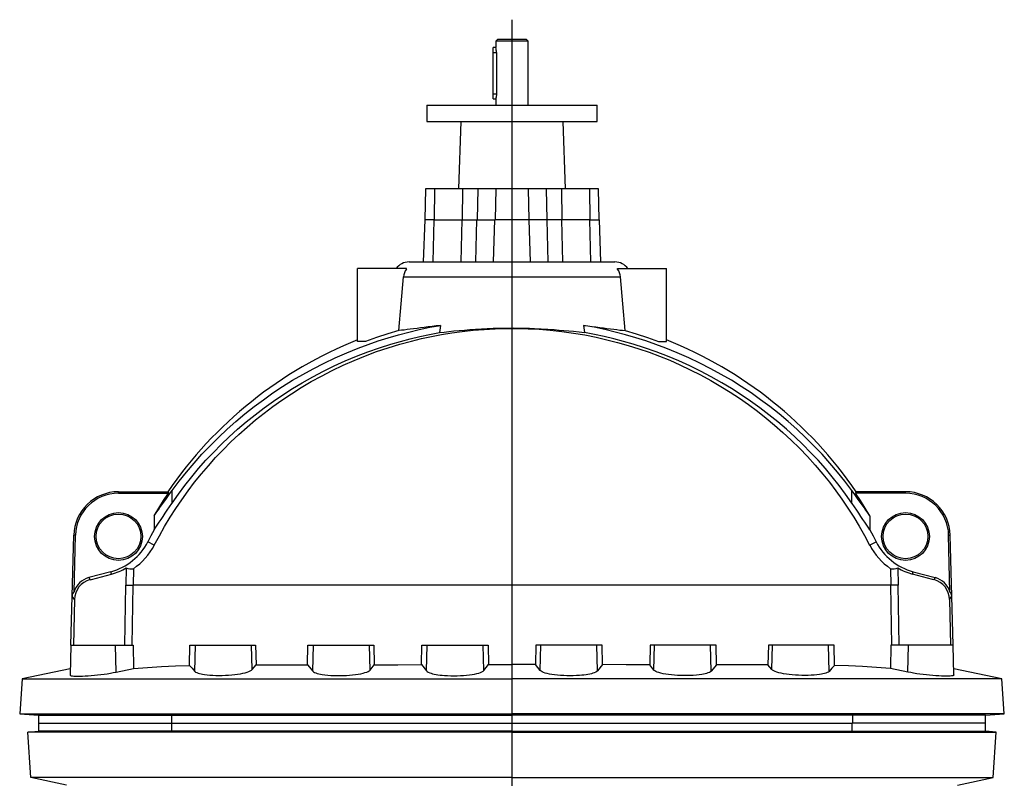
# Model space of a CAD drawing. Extents: x -1477 to 874, y -826 to 3147.
# Tile 6 of 6: x -349 to 863, y 2213 to 3147. Entities that reach past the tile are written whole.
import ezdxf

# ---------------------------------------------------------------- set-up
doc = ezdxf.new("R2010")
doc.units = 0
doc.layers.get('0').update_dxf_attribs({"linetype": 'CONTINUOUS'})

# ---------------------------------------------------------------- blocks, each defined once
blk = doc.blocks.new('SW_CENTERMARKSYMBOL_0')
at = {"color": 0, "linetype": 'CONTINUOUS'}
blk.add_line((62, -465.9), (62, 1225.5), dxfattribs=at)

msp = doc.modelspace()

# ---------------------------------------------------------------- linework, layer by layer
at = {"color": 7, "linetype": 'CONTINUOUS'}
for p, q in [((239.3, 3122.8), (237.3, 3120.8)), ((237.3, 3120.8), (237.3, 3112.8)), ((277.3, 3120.8), (237.3, 3120.8)), ((275.3, 3122.8), (239.3, 3122.8)), ((277.3, 3120.8), (275.3, 3122.8)), ((277.3, 3041.8), (277.3, 3120.8)), ((237.3, 3112.8), (234.3, 3112.8)), ((234.3, 3106.8), (234.3, 3112.8)), ((234.3, 3055.8), (234.3, 3106.8)), ((234.3, 3106.8), (238.2, 3106.8)), ((238.2, 3106.8), (238.2, 3055.8)), ((234.3, 3049.8), (234.3, 3055.8)), ((234.3, 3055.8), (238.2, 3055.8)), ((234.3, 3049.8), (237.3, 3049.8)), ((237.3, 3049.8), (237.3, 3041.8)), ((152.3, 3041.8), (152.3, 3021.8)), ((152.3, 3041.8), (257.3, 3041.8)), ((257.3, 3041.8), (362.3, 3041.8)), ((362.3, 3021.8), (362.3, 3041.8)), ((152.3, 3021.8), (257.3, 3021.8)), ((194.3, 3021.8), (191.4, 2938.8)), ((257.3, 3021.8), (362.3, 3021.8)), ((323.2, 2938.8), (320.3, 3021.8)), ((151, 2938.8), (150, 2900.8)), ((162, 2938.8), (151, 2938.8)), ((162, 2938.8), (161.4, 2900.8)), ((196.5, 2938.8), (162, 2938.8)), ((196.5, 2938.8), (196, 2900.8)), ((215.2, 2938.8), (196.5, 2938.8)), ((215.2, 2938.8), (214.3, 2900.8)), ((237.2, 2938.8), (215.2, 2938.8)), ((237.2, 2938.8), (236.4, 2900.8)), ((277.4, 2938.8), (237.2, 2938.8)), ((299.4, 2938.8), (277.4, 2938.8)), ((277.4, 2938.8), (278.2, 2900.8)), ((318.1, 2938.8), (299.4, 2938.8)), ((299.4, 2938.8), (300.3, 2900.8)), ((352.6, 2938.8), (318.1, 2938.8)), ((318.1, 2938.8), (318.6, 2900.8)), ((363.6, 2938.8), (352.6, 2938.8)), ((352.6, 2938.8), (353.1, 2900.8)), ((364.6, 2900.8), (363.6, 2938.8)), ((149.8, 2900.8), (148, 2848.8)), ((161.3, 2900.8), (149.8, 2900.8)), ((160.4, 2848.8), (161.3, 2900.8)), ((161.3, 2900.8), (195.9, 2900.8)), ((194.9, 2848.8), (195.9, 2900.8)), ((195.9, 2900.8), (214.2, 2900.8)), ((212.7, 2848.8), (214.2, 2900.8)), ((214.2, 2900.8), (236.2, 2900.8)), ((234.7, 2848.8), (236.2, 2900.8)), ((278.4, 2900.8), (236.2, 2900.8)), ((300.4, 2900.8), (278.4, 2900.8)), ((279.9, 2848.8), (278.4, 2900.8)), ((318.7, 2900.8), (300.4, 2900.8)), ((301.9, 2848.8), (300.4, 2900.8)), ((353.2, 2900.8), (318.7, 2900.8)), ((319.7, 2848.8), (318.7, 2900.8)), ((353.2, 2900.8), (364.8, 2900.8)), ((354.2, 2848.8), (353.2, 2900.8)), ((366.6, 2848.8), (364.8, 2900.8)), ((130.6, 2848.8), (257.3, 2848.8)), ((257.3, 2848.8), (384, 2848.8)), ((67.3, 2750.8), (67.3, 2840.8)), ((127.3, 2840.8), (67.3, 2840.8)), ((127.3, 2840.1), (127.3, 2840.8)), ((387.3, 2840.1), (387.3, 2840.8)), ((387.3, 2840.8), (447.3, 2840.8)), ((447.3, 2750.8), (447.3, 2840.8)), ((123.7, 2830.5), (390.9, 2830.5)), ((169.2, 2770.7), (167.9, 2761.8)), ((345.4, 2770.7), (346.7, 2761.8)), ((77.1, 2750.8), (67.3, 2750.8)), ((437.5, 2750.8), (447.3, 2750.8)), ((-227.1, 2565.8), (-166.5, 2565.8)), ((-227.1, 2564), (-227.1, 2565.8)), ((-227.1, 2564), (-165.6, 2564)), ((-161.2, 2551.9), (-161.1, 2567.3)), ((675.8, 2551.9), (675.7, 2567.3)), ((741.7, 2564), (680.2, 2564)), ((741.7, 2565.8), (681.1, 2565.8)), ((741.7, 2564), (741.7, 2565.8)), ((-183.2, 2536.2), (-183.2, 2518.9)), ((697.7, 2536.2), (697.8, 2518.9)), ((-284.1, 2437.4), (-282.1, 2512.2)), ((-280.2, 2512.2), (-282.1, 2512.2)), ((-281.8, 2442.1), (-280.2, 2512.2)), ((796.4, 2442.1), (794.8, 2512.2)), ((794.8, 2512.2), (796.7, 2512.2)), ((798.6, 2437.4), (796.7, 2512.2)), ((-183, 2500.2), (-190.9, 2504.3)), ((697.5, 2500.2), (705.5, 2504.3)), ((-236.4, 2467.3), (-263.7, 2460)), ((-235.6, 2464.5), (-236.4, 2467.3)), ((-217.6, 2471.9), (-218.1, 2450.8)), ((-208.8, 2471), (-209.2, 2450.8)), ((723.3, 2471), (723.8, 2450.8)), ((732.2, 2471.9), (732.7, 2450.8)), ((750.2, 2464.5), (751, 2467.3)), ((751, 2467.3), (778.3, 2460)), ((-263.7, 2460), (-262, 2457.5)), ((-219.2, 2376.8), (-218.1, 2450.8)), ((-218.1, 2450.8), (-209.2, 2450.8)), ((-210.3, 2376.8), (-209.2, 2450.8)), ((723.8, 2450.8), (-209.2, 2450.8)), ((724.9, 2376.8), (723.8, 2450.8)), ((732.7, 2450.8), (723.8, 2450.8)), ((733.8, 2376.8), (732.7, 2450.8)), ((778.3, 2460), (776.6, 2457.5)), ((-285.6, 2376.8), (-284.1, 2437.4)), ((800.2, 2376.8), (798.6, 2437.4)), ((-281.2, 2433.1), (-282.6, 2376.8)), ((795.8, 2433.1), (797.2, 2376.8)), ((-285.7, 2376.8), (-286.7, 2340.2)), ((-285.7, 2376.8), (-230.6, 2376.8)), ((-230.6, 2376.8), (-209.1, 2376.8)), ((-230.1, 2343.7), (-230.6, 2376.8)), ((-209.1, 2376.8), (-208.7, 2348.3)), ((-139.8, 2351.9), (-139.2, 2376.8)), ((-139.2, 2376.8), (-132.2, 2376.8)), ((-133, 2344.6), (-132.2, 2376.8)), ((-132.2, 2376.8), (-63.2, 2376.8)), ((-63.2, 2376.8), (-58.3, 2376.8)), ((-62.5, 2346.8), (-63.2, 2376.8)), ((-58.3, 2376.8), (-57.8, 2352.7)), ((5.5, 2352.8), (6.1, 2376.8)), ((6.1, 2376.8), (12.8, 2376.8)), ((12, 2344.9), (12.8, 2376.8)), ((12.8, 2376.8), (81.8, 2376.8)), ((81.8, 2376.8), (87.3, 2376.8)), ((82.6, 2346.2), (81.8, 2376.8)), ((87.3, 2376.8), (87.8, 2352.8)), ((145.8, 2352.9), (146.3, 2376.8)), ((146.3, 2376.8), (152.8, 2376.8)), ((152, 2345.2), (152.8, 2376.8)), ((152.8, 2376.8), (221.8, 2376.8)), ((221.8, 2376.8), (227.8, 2376.8)), ((222.6, 2345.6), (221.8, 2376.8)), ((227.8, 2376.8), (228.4, 2352.9)), ((286.8, 2376.8), (286.2, 2352.9)), ((292.8, 2376.8), (286.8, 2376.8)), ((292, 2345.6), (292.8, 2376.8)), ((361.8, 2376.8), (292.8, 2376.8)), ((368.3, 2376.8), (361.8, 2376.8)), ((362.6, 2345.2), (361.8, 2376.8)), ((368.8, 2352.9), (368.3, 2376.8)), ((427.3, 2376.8), (426.8, 2352.8)), ((432.8, 2376.8), (427.3, 2376.8)), ((432, 2346.2), (432.8, 2376.8)), ((501.8, 2376.8), (432.8, 2376.8)), ((508.5, 2376.8), (501.8, 2376.8)), ((502.6, 2344.9), (501.8, 2376.8)), ((509.1, 2352.8), (508.5, 2376.8)), ((572.9, 2376.8), (572.4, 2352.7)), ((577.8, 2376.8), (572.9, 2376.8)), ((577.1, 2346.8), (577.8, 2376.8)), ((646.8, 2376.8), (577.8, 2376.8)), ((653.8, 2376.8), (646.8, 2376.8)), ((647.6, 2344.6), (646.8, 2376.8)), ((654.4, 2351.9), (653.8, 2376.8)), ((723.7, 2376.8), (723.3, 2348.3)), ((745.2, 2376.8), (723.7, 2376.8)), ((744.7, 2343.7), (745.2, 2376.8)), ((800.3, 2376.8), (745.2, 2376.8)), ((801.3, 2340.2), (800.3, 2376.8)), ((-62.5, 2346.8), (-57.8, 2352.7)), ((5.5, 2352.8), (12, 2344.9)), ((82.6, 2346.2), (87.8, 2352.8)), ((145.8, 2352.9), (152, 2345.2)), ((222.6, 2345.6), (228.4, 2352.9)), ((228.4, 2352.9), (257.3, 2352.9)), ((286.2, 2352.9), (257.3, 2352.9)), ((257.3, 2335.3), (257.3, 2352.9)), ((292, 2345.6), (286.2, 2352.9)), ((368.8, 2352.9), (362.6, 2345.2)), ((432, 2346.2), (426.8, 2352.8)), ((509.1, 2352.8), (502.6, 2344.9)), ((577.1, 2346.8), (572.4, 2352.7)), ((-286.5, 2347.9), (-345.7, 2335.3)), ((-230.1, 2343.7), (-208.7, 2348.3)), ((744.7, 2343.7), (723.3, 2348.3)), ((860.3, 2335.3), (801.1, 2347.9)), ((-345.7, 2335.3), (-348.7, 2292.4)), ((-345.7, 2335.3), (257.3, 2335.3)), ((860.3, 2335.3), (257.3, 2335.3)), ((257.3, 2292.4), (257.3, 2335.3)), ((863.3, 2292.4), (860.3, 2335.3)), ((-348.7, 2292.4), (-325.7, 2290.8)), ((-348.7, 2292.4), (257.3, 2292.4)), ((-325.7, 2290.8), (-325.7, 2280.8)), ((-325.7, 2290.8), (-245.4, 2290.8)), ((-325.7, 2290.8), (-325.7, 2290.8)), ((-245.4, 2290.8), (-161.8, 2290.8)), ((-161.8, 2290.8), (257.3, 2290.8)), ((-161.8, 2290.8), (-161.8, 2290.8)), ((-161.8, 2290.8), (-161.8, 2280.8)), ((863.3, 2292.4), (257.3, 2292.4)), ((257.3, 2290.8), (257.3, 2292.4)), ((676.4, 2290.8), (257.3, 2290.8)), ((760, 2290.8), (676.4, 2290.8)), ((676.4, 2290.8), (676.4, 2290.8)), ((676.4, 2290.8), (676.4, 2280.8)), ((840.3, 2290.8), (760, 2290.8)), ((840.3, 2290.8), (863.3, 2292.4)), ((840.3, 2280.8), (840.3, 2290.8)), ((840.3, 2290.8), (840.3, 2290.8)), ((-325.7, 2280.8), (-325.7, 2270.8)), ((-325.7, 2280.8), (-161.8, 2280.8)), ((-161.4, 2280.8), (-161.8, 2280.8)), ((-161.4, 2280.8), (676, 2280.8)), ((-161.4, 2270.8), (-161.4, 2280.8)), ((676.4, 2280.8), (676, 2280.8)), ((676, 2270.8), (676, 2280.8)), ((840.3, 2280.8), (676.4, 2280.8)), ((840.3, 2270.8), (840.3, 2280.8)), ((-338.7, 2269.9), (-325.7, 2270.8)), ((257.3, 2269.9), (-338.7, 2269.9)), ((-334.8, 2213.8), (-338.7, 2269.9)), ((-320.6, 2270.8), (-325.7, 2270.8)), ((-304.8, 2270.8), (-320.6, 2270.8)), ((-238.4, 2270.8), (-304.8, 2270.8)), ((-198.5, 2270.8), (-238.4, 2270.8)), ((-161.4, 2270.8), (-161.4, 2270.8)), ((207.3, 2270.8), (-161.4, 2270.8)), ((-161.4, 2270.8), (-161.4, 2270.8)), ((207.3, 2270.8), (207.3, 2270.7)), ((257.3, 2270.8), (207.3, 2270.8)), ((257.3, 2270.8), (307.3, 2270.8)), ((257.3, 2269.9), (257.3, 2270.8)), ((257.3, 2269.9), (853.3, 2269.9)), ((257.3, 2213.8), (257.3, 2269.9)), ((307.3, 2270.8), (676, 2270.8)), ((307.3, 2270.8), (307.3, 2270.7)), ((676, 2270.8), (676, 2270.8)), ((676, 2270.8), (676, 2270.8)), ((713.1, 2270.8), (753, 2270.8)), ((753, 2270.8), (819.4, 2270.8)), ((819.4, 2270.8), (835.2, 2270.8)), ((835.2, 2270.8), (840.3, 2270.8)), ((853.3, 2269.9), (840.3, 2270.8)), ((849.4, 2213.8), (853.3, 2269.9)), ((257.3, 2213.8), (-334.8, 2213.8)), ((-291.2, 2204.5), (-334.8, 2213.8)), ((257.3, 2213.8), (849.4, 2213.8)), ((257.3, 2211.8), (257.3, 2213.8)), ((805.8, 2204.5), (849.4, 2213.8))]:
    msp.add_line(p, q, dxfattribs=at)
for points in [[(238.2, 3055.8), (238.2, 3054.8), (238.1, 3053.8), (238, 3053), (237.9, 3052.1), (237.7, 3051.4), (237.6, 3050.8), (237.4, 3050.3), (237.3, 3049.9), (237.3, 3049.8), (237.3, 3049.8)], [(118.1, 2764.4), (120.9, 2797.4), (123.7, 2830.5)], [(396.5, 2764.4), (393.7, 2797.4), (390.9, 2830.5)], [(-183, 2500.2), (-176.8, 2511.7), (-170.3, 2523.1), (-163.6, 2534.3), (-156.5, 2545.3), (-149.2, 2556), (-141.4, 2566.8), (-133.4, 2577.4), (-125, 2587.8), (-116.4, 2597.9), (-107.6, 2607.8), (-98.2, 2617.6), (-88.6, 2627.1), (-78.8, 2636.4), (-68.7, 2645.5), (-58.4, 2654.2), (-47.8, 2662.7), (-37, 2670.8), (-25.9, 2678.7), (-14.1, 2686.6), (-2.1, 2694.2), (10.2, 2701.4), (22.6, 2708.3), (35.9, 2715.1), (49.3, 2721.6), (62.9, 2727.6), (76.8, 2733.2), (90.7, 2738.4), (104.9, 2743.2), (119.1, 2747.5), (133.5, 2751.4), (145.9, 2754.4), (158.3, 2757.1), (170.7, 2759.4), (183.2, 2761.5), (195.8, 2763.2), (209.3, 2764.7), (222.9, 2765.8), (236.5, 2766.6), (250, 2767), (263.6, 2767), (277.2, 2766.6), (290.8, 2765.9), (304.4, 2764.8), (318.6, 2763.2), (332.8, 2761.3), (346.9, 2758.9), (360.9, 2756.1), (374.1, 2753.1), (387.3, 2749.8), (400.4, 2746.1), (413.3, 2742), (426.2, 2737.6), (438.9, 2732.8), (451.5, 2727.7), (463.9, 2722.2), (476.8, 2716.1), (489.5, 2709.6), (502, 2702.8), (514.3, 2695.6), (525.9, 2688.4), (537.3, 2680.9), (548.4, 2673.1), (559.4, 2665), (570.1, 2656.5), (580.6, 2647.8), (590.8, 2638.8), (600.8, 2629.5), (611, 2619.5), (620.9, 2609.1), (630.5, 2598.5), (639.8, 2587.6), (648, 2577.4), (655.9, 2567), (663.5, 2556.5), (670.8, 2545.7), (678, 2534.6), (684.8, 2523.3), (691.3, 2511.8), (697.5, 2500.2)], [(-161.1, 2567.3), (-152.4, 2578.8), (-143.4, 2590.1), (-134.1, 2601.1), (-124.4, 2611.9), (-114.4, 2622.5), (-104, 2632.8), (-93.4, 2642.8), (-82.5, 2652.5), (-71.5, 2661.7), (-60.2, 2670.6), (-48.7, 2679.2), (-37, 2687.5), (-25, 2695.4), (-12.7, 2703.1), (-0.3, 2710.4), (12.4, 2717.3), (26, 2724.3), (39.8, 2730.8), (53.8, 2737), (68, 2742.7), (80.2, 2747.3), (92.5, 2751.5), (104.9, 2755.5), (117.5, 2759.1), (130.3, 2762.5), (143.2, 2765.6), (156.1, 2768.3), (169.2, 2770.7)], [(118.1, 2764.4), (104.3, 2760.3), (90.6, 2755.7), (77.1, 2750.8)], [(169.2, 2770.7), (164, 2770.1), (158.9, 2769.4), (154.1, 2768.8), (149.3, 2768.2), (144.7, 2767.6), (140.4, 2767), (136.1, 2766.5), (132, 2765.9), (128.1, 2765.5), (124.5, 2765), (121.1, 2764.7), (118.1, 2764.4)], [(167.9, 2761.8), (173.7, 2762.5), (179.7, 2763.2), (185.9, 2763.8), (192.2, 2764.4), (198.7, 2765), (205.5, 2765.5), (212.5, 2766), (219.7, 2766.4), (226.9, 2766.8), (234.1, 2767.1), (242.5, 2767.3), (250.8, 2767.4), (259.2, 2767.5), (265.7, 2767.4), (272.2, 2767.3), (278.7, 2767.1), (285.1, 2766.9), (293.3, 2766.5), (301.4, 2766), (309.4, 2765.5), (315.4, 2765), (321.3, 2764.5), (327.2, 2763.9), (332.9, 2763.4), (339.9, 2762.6), (346.7, 2761.8)], [(345.4, 2770.7), (350.6, 2770.1), (355.7, 2769.4), (360.5, 2768.8), (365.3, 2768.2), (369.8, 2767.6), (374.2, 2767), (378.5, 2766.5), (382.6, 2765.9), (386.5, 2765.5), (390.1, 2765), (393.4, 2764.7), (396.5, 2764.4)], [(675.7, 2567.3), (667, 2578.8), (658, 2590.1), (648.7, 2601.1), (639, 2611.9), (629, 2622.5), (618.6, 2632.8), (608, 2642.8), (597.1, 2652.5), (586.1, 2661.7), (574.8, 2670.6), (563.3, 2679.2), (551.5, 2687.5), (539.5, 2695.4), (527.3, 2703.1), (514.8, 2710.4), (502.2, 2717.3), (488.6, 2724.3), (474.8, 2730.8), (460.8, 2737), (446.6, 2742.7), (434.4, 2747.3), (422.1, 2751.5), (409.7, 2755.5), (397.1, 2759.1), (384.3, 2762.5), (371.4, 2765.6), (358.5, 2768.3), (345.4, 2770.7)], [(396.5, 2764.4), (410.3, 2760.3), (424, 2755.7), (437.5, 2750.8)], [(-161.2, 2551.9), (-153.4, 2562.9), (-145.4, 2573.6), (-137, 2584.1), (-128.4, 2594.3), (-119.4, 2604.5), (-110.1, 2614.3), (-100.6, 2624), (-90.8, 2633.3), (-80.5, 2642.7), (-69.8, 2651.8), (-58.9, 2660.6), (-47.8, 2669.1), (-36.4, 2677.3), (-24.8, 2685.2), (-12.9, 2692.8), (-0.9, 2700.1), (12, 2707.4), (25.2, 2714.3), (38.6, 2720.8), (52.1, 2726.9), (65.9, 2732.7), (79.9, 2738.1), (94, 2743), (108.3, 2747.6), (120.1, 2751), (131.9, 2754.1), (143.9, 2757), (155.9, 2759.5), (167.9, 2761.8)], [(675.8, 2551.9), (668, 2562.9), (659.9, 2573.6), (651.6, 2584.1), (643, 2594.3), (634, 2604.5), (624.7, 2614.3), (615.2, 2624), (605.4, 2633.3), (595.1, 2642.7), (584.4, 2651.8), (573.5, 2660.6), (562.4, 2669.1), (551, 2677.3), (539.4, 2685.2), (527.5, 2692.8), (515.5, 2700.1), (502.6, 2707.4), (489.4, 2714.3), (476, 2720.8), (462.5, 2726.9), (448.7, 2732.7), (434.7, 2738.1), (420.6, 2743), (406.3, 2747.6), (394.5, 2751), (382.7, 2754.1), (370.7, 2757), (358.7, 2759.5), (346.7, 2761.8)], [(-183.2, 2536.2), (-181.5, 2538.4), (-179.8, 2540.9), (-177.9, 2543.6), (-176, 2546.4), (-173.7, 2549.6), (-171.3, 2553), (-168.9, 2556.4), (-166.3, 2560), (-163.7, 2563.6), (-161.1, 2567.3)], [(-183.2, 2536.2), (-177.5, 2545.6), (-171.6, 2554.9), (-165.6, 2564)], [(-166.5, 2565.8), (-166.1, 2565.1), (-165.6, 2564)], [(697.7, 2536.2), (696.1, 2538.4), (694.4, 2540.9), (692.5, 2543.6), (690.6, 2546.4), (688.3, 2549.6), (685.9, 2553), (683.5, 2556.4), (680.9, 2560), (678.3, 2563.6), (675.7, 2567.3)], [(681.1, 2565.8), (680.7, 2565.1), (680.2, 2564)], [(697.7, 2536.2), (692.1, 2545.6), (686.2, 2554.9), (680.2, 2564)], [(-183.2, 2518.9), (-181.8, 2521), (-180.3, 2523.3), (-178.7, 2525.7), (-177.1, 2528.2), (-174.7, 2531.8), (-172.2, 2535.5), (-169.7, 2539.4), (-167.1, 2543.3), (-164.3, 2547.3), (-161.6, 2551.4), (-161.2, 2551.9)], [(697.8, 2518.9), (696.4, 2521), (694.9, 2523.3), (693.3, 2525.7), (691.6, 2528.2), (689.3, 2531.8), (686.8, 2535.5), (684.3, 2539.4), (681.7, 2543.3), (678.9, 2547.3), (676.2, 2551.4), (675.8, 2551.9)], [(-183.2, 2518.9), (-187.1, 2511.6), (-190.9, 2504.3)], [(697.8, 2518.9), (701.7, 2511.6), (705.5, 2504.3)], [(-262, 2457.5), (-260.5, 2457.9), (-235.6, 2464.5)], [(776.6, 2457.5), (775, 2457.9), (750.2, 2464.5)], [(-281.2, 2433.1), (-282.7, 2435.4), (-284.1, 2437.4)], [(795.8, 2433.1), (797.3, 2435.4), (798.6, 2437.4)], [(-208.7, 2348.3), (-191.5, 2349.5), (-174.3, 2350.5), (-157.1, 2351.3), (-139.8, 2351.9)], [(-139.8, 2351.9), (-136.4, 2348.4), (-133, 2344.6)], [(-57.8, 2352.7), (-26.2, 2352.8), (5.5, 2352.8)], [(87.8, 2352.8), (116.8, 2352.8), (145.8, 2352.9)], [(426.8, 2352.8), (397.8, 2352.8), (368.8, 2352.9)], [(572.4, 2352.7), (540.8, 2352.8), (509.1, 2352.8)], [(654.4, 2351.9), (651, 2348.4), (647.6, 2344.6)], [(723.3, 2348.3), (706.1, 2349.5), (688.9, 2350.5), (671.7, 2351.3), (654.4, 2351.9)], [(-286.6, 2340.2), (-286.6, 2339.9), (-286.1, 2339.5), (-285.2, 2339.2), (-283.8, 2338.9), (-282, 2338.8), (-279.8, 2338.6), (-277.3, 2338.6), (-274.5, 2338.6), (-271.3, 2338.7), (-268, 2338.9), (-264.4, 2339.1), (-260.6, 2339.4), (-256.7, 2339.8), (-252.8, 2340.2), (-248.8, 2340.6), (-244.8, 2341.2), (-240.9, 2341.7), (-237.1, 2342.4), (-233.5, 2343), (-230.1, 2343.7)], [(-133, 2344.6), (-132.1, 2343.8), (-130.7, 2343.1), (-129, 2342.4), (-127.4, 2341.9), (-125.5, 2341.5), (-123.5, 2341.1), (-121.3, 2340.7), (-118.1, 2340.3), (-114.7, 2340), (-111, 2339.7), (-107.2, 2339.6), (-103.3, 2339.5), (-99.4, 2339.6), (-95.4, 2339.7), (-91.5, 2339.9), (-87.7, 2340.2), (-84, 2340.6), (-80.4, 2341), (-77.1, 2341.6), (-74, 2342.2), (-71.2, 2342.8), (-68.7, 2343.5), (-66.5, 2344.3), (-64.8, 2345.1), (-63.4, 2345.9), (-62.9, 2346.4), (-62.5, 2346.8)], [(12, 2344.9), (12.9, 2344.1), (14.3, 2343.3), (16, 2342.6), (17.6, 2342.1), (19.5, 2341.6), (21.5, 2341.1), (23.7, 2340.7), (26.9, 2340.3), (30.4, 2339.9), (34.1, 2339.6), (37.9, 2339.4), (41.8, 2339.3), (45.7, 2339.3), (49.7, 2339.4), (53.6, 2339.6), (57.4, 2339.8), (61.1, 2340.2), (64.7, 2340.6), (68, 2341.1), (71.1, 2341.6), (73.9, 2342.3), (76.3, 2343), (78.5, 2343.7), (80.3, 2344.5), (81.6, 2345.3), (82.1, 2345.8), (82.6, 2346.2)], [(152, 2345.2), (152.9, 2344.3), (154.3, 2343.5), (156.1, 2342.8), (157.7, 2342.2), (159.5, 2341.7), (161.6, 2341.2), (163.8, 2340.8), (166.2, 2340.4), (168.7, 2340.1), (171.4, 2339.8), (174.2, 2339.5), (178, 2339.3), (181.9, 2339.2), (185.9, 2339.1), (189.8, 2339.1), (193.7, 2339.3), (197.6, 2339.5), (201.2, 2339.8), (204.8, 2340.2), (208.1, 2340.6), (211.2, 2341.2), (214, 2341.8), (216.4, 2342.4), (218.6, 2343.2), (220.3, 2343.9), (221.6, 2344.7), (222.6, 2345.6)], [(362.6, 2345.2), (361.7, 2344.3), (360.3, 2343.5), (358.5, 2342.8), (356.9, 2342.2), (355.1, 2341.7), (353, 2341.2), (350.8, 2340.8), (348.4, 2340.4), (345.9, 2340.1), (343.2, 2339.8), (340.4, 2339.5), (336.6, 2339.3), (332.7, 2339.2), (328.7, 2339.1), (324.8, 2339.1), (320.9, 2339.3), (317, 2339.5), (313.3, 2339.8), (309.8, 2340.2), (306.5, 2340.6), (303.4, 2341.2), (300.6, 2341.8), (298.2, 2342.4), (296, 2343.2), (294.3, 2343.9), (293, 2344.7), (292, 2345.6)], [(502.6, 2344.9), (501.7, 2344.1), (500.3, 2343.3), (498.5, 2342.6), (496.9, 2342.1), (495.1, 2341.6), (493.1, 2341.1), (490.9, 2340.7), (487.7, 2340.3), (484.2, 2339.9), (480.5, 2339.6), (476.7, 2339.4), (472.8, 2339.3), (468.9, 2339.3), (464.9, 2339.4), (461, 2339.6), (457.2, 2339.8), (453.5, 2340.2), (449.9, 2340.6), (446.6, 2341.1), (443.5, 2341.6), (440.7, 2342.3), (438.2, 2343), (436.1, 2343.7), (434.3, 2344.5), (433, 2345.3), (432.5, 2345.8), (432, 2346.2)], [(647.6, 2344.6), (646.7, 2343.8), (645.3, 2343.1), (643.6, 2342.4), (642, 2341.9), (640.1, 2341.5), (638.1, 2341.1), (635.9, 2340.7), (632.7, 2340.3), (629.2, 2340), (625.6, 2339.7), (621.8, 2339.6), (617.9, 2339.5), (614, 2339.6), (610, 2339.7), (606.1, 2339.9), (602.3, 2340.2), (598.6, 2340.6), (595, 2341), (591.7, 2341.6), (588.6, 2342.2), (585.8, 2342.8), (583.3, 2343.5), (581.1, 2344.3), (579.4, 2345.1), (578, 2345.9), (577.5, 2346.4), (577.1, 2346.8)], [(801.2, 2340.2), (801.2, 2339.9), (800.7, 2339.5), (799.8, 2339.2), (798.4, 2338.9), (796.6, 2338.8), (794.4, 2338.6), (791.9, 2338.6), (789.1, 2338.6), (785.9, 2338.7), (782.5, 2338.9), (779, 2339.1), (775.2, 2339.4), (771.3, 2339.8), (767.4, 2340.2), (763.4, 2340.6), (759.4, 2341.2), (755.5, 2341.7), (751.7, 2342.4), (748.1, 2343), (744.7, 2343.7)], [(-161.4, 2270.8), (-169.5, 2270.8), (-177.5, 2270.8), (-185.5, 2270.8), (-193.3, 2270.8), (-198.5, 2270.8)], [(257.3, 2270.8), (224.4, 2270.8), (207.3, 2270.7)], [(257.3, 2270.8), (290.2, 2270.8), (307.3, 2270.7)], [(676, 2270.8), (684.1, 2270.8), (692.1, 2270.8), (700.1, 2270.8), (707.9, 2270.8), (713.1, 2270.8)]]:
    msp.add_lwpolyline(points, dxfattribs=at)
for centre, radius in [((-227.1, 2510.7), 29.4), ((-227.1, 2510.8), 27.5), ((741.7, 2510.7), 29.4), ((741.7, 2510.8), 27.5)]:
    msp.add_circle(centre, radius, dxfattribs=at)
for centre, radius, start, end in [((217.1, 3106.6), 21.1, 0.4704, 16.9289), ((130.6, 2828.8), 20, 90, 143.1301), ((384, 2828.8), 20, 36.8699, 90), ((142.2, 2828.9), 18.6, 143.2496, 175.0325), ((372.4, 2828.9), 18.6, 4.9675, 36.7504), ((257.3, 2275.8), 513.5, 111.7162, 145.6149), ((257.3, 2275.8), 513.5, 34.3851, 68.2838), ((-227.1, 2510.8), 55, 90, 178.4979), ((-227.1, 2510.9), 53.1, 90.0001, 178.6732), ((741.7, 2510.8), 55, 1.5021, 90), ((741.7, 2510.9), 53.1, 1.3268, 89.9999), ((-255, 2536.7), 71.8, 285.016, 333.145), ((-253.6, 2536.7), 79.5, 304.3291, 332.6874), ((768.2, 2536.7), 79.5, 207.3126, 235.6709), ((769.6, 2536.7), 71.8, 206.855, 254.984), ((-254.8, 2536.7), 74.7, 284.8527, 299.8459), ((-211.8, 2485.1), 14.4, 246.3054, 282.2275), ((726.4, 2485.1), 14.4, 257.7725, 293.6946), ((769.4, 2536.7), 74.7, 240.1541, 255.1473), ((-256.9, 2435), 25.9, 105.0957, 164.0607), ((-255.4, 2432.5), 25.9, 104.9005, 178.6881), ((770, 2432.5), 25.9, 1.3119, 75.0995), ((771.5, 2435), 25.9, 15.9393, 74.9043), ((-278.4, 2437.6), 5.7, 127.5489, 181.7997), ((792.9, 2437.6), 5.7, 358.2003, 52.4511)]:
    msp.add_arc(centre, radius, start, end, dxfattribs=at)

# ---------------------------------------------------------------- block references
msp.add_blockref('SW_CENTERMARKSYMBOL_0', (195.3, 1921.7), dxfattribs=at)

doc.saveas('drawing.dxf')
